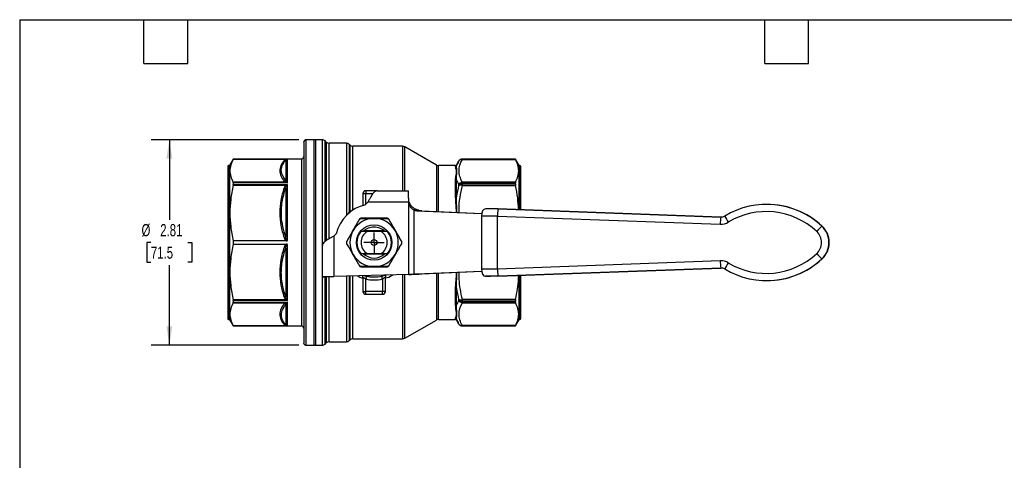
# Model space of a CAD drawing. Header units: inches. Extents: x 0.5 to 21.6, y 0.5 to 16.5.
# Tile 7 of 13: x 0.5 to 14, y 10.5 to 16.5. Entities that reach past the tile are written whole.
import ezdxf

# ---------------------------------------------------------------- set-up
doc = ezdxf.new("R2010")
doc.units = ezdxf.units.IN
doc.header["$LTSCALE"] = 2
doc.header["$MEASUREMENT"] = 0
doc.linetypes.add('SLD-Center', pattern=[0.75, 0.6, -0.05, 0.05, -0.05])
doc.linetypes.add('SLD-Solid', pattern=[0])
doc.layers.add('CENTER', color=40, linetype='SLD-Center')
doc.layers.add('DIMENSIONS', color=140, linetype='SLD-Solid', lineweight=25)
doc.layers.add('TEXT', color=140, linetype='SLD-Solid', lineweight=25)
doc.styles.add('SLDTEXTSTYLE0', font='TXT', dxfattribs={"width": 0.7})
doc.dimstyles.new('SLDDIMSTYLE0', dxfattribs={"dimtxt": 0.169922, "dimasz": 0.26, "dimexe": 0, "dimexo": 0.0625, "dimgap": 0.04248, "dimtad": 0, "dimtih": 1, "dimtoh": 1, "dimrnd": 1e-09, "dimzin": 12, "dimdsep": 46, "dimtxsty": 'SLDTEXTSTYLE0', "dimsah": 1, "dimcen": 0.09, "dimadec": 0, "dimazin": 3, "dimtfac": 1, "dimtofl": 0, "dimtmove": 0, "dimatfit": 3, "dimfxl": 0, "dimfrac": 2, "dimtolj": 1, "dimtzin": 12, "dimarcsym": 0})

# ---------------------------------------------------------------- blocks, each defined once
blk = doc.blocks.new('_D_6')
at = {"layer": 'DIMENSIONS'}
for p, q in [((4.323, 14.856), (2.299, 14.856)), ((2.549, 14.856), (2.549, 13.757)), ((2.296, 13.448), (2.239, 13.448)), ((2.239, 13.448), (2.239, 13.178)), ((2.801, 13.448), (2.858, 13.448)), ((2.858, 13.448), (2.858, 13.178)), ((2.239, 13.178), (2.296, 13.178)), ((2.549, 12.041), (2.549, 13.14)), ((2.858, 13.178), (2.801, 13.178)), ((4.323, 12.041), (2.299, 12.041))]:
    blk.add_line(p, q, dxfattribs=at)
for points in [[(2.549, 14.856), (2.509, 14.596), (2.589, 14.596)], [(2.549, 12.041), (2.589, 12.301), (2.509, 12.301)]]:
    blk.add_solid(points, dxfattribs=at)
at = {"layer": 'DIMENSIONS', "char_height": 0.1667, "attachment_point": 1, "style": 'SLDTEXTSTYLE0'}
for s, insert in [('%%c', (2.168, 13.701)), ('2.81', (2.424, 13.701)), ('71.5', (2.296, 13.393))]:
    blk.add_mtext(s, dxfattribs=dict(at, insert=insert))
blk = doc.blocks.new('SW_CENTERMARKSYMBOL_1')
at = {"layer": 'CENTER', "color": 0}
for p, q in [((0, 0.1), (0, 0.139)), ((-0.1, 0), (-0.139, 0)), ((0, 0), (-0.1, 0)), ((0, 0), (0, 0.1)), ((0, 0), (0, -0.1)), ((0, 0), (0.1, 0)), ((0.1, 0), (0.139, 0)), ((0, -0.1), (0, -0.139))]:
    blk.add_line(p, q, dxfattribs=at)

msp = doc.modelspace()

# ---------------------------------------------------------------- linework, layer by layer
for p, q in [((4.549, 14.856), (4.423, 14.856)), ((4.423, 12.041), (4.423, 14.856)), ((4.639, 14.856), (4.526, 14.856)), ((4.526, 14.856), (4.526, 13.448)), ((4.549, 14.856), (4.549, 13.987)), ((4.639, 14.856), (4.639, 12.041)), ((4.695, 14.824), (4.681, 14.839)), ((4.681, 13.464), (4.681, 14.839)), ((4.388, 14.82), (4.388, 12.076)), ((4.695, 14.824), (4.695, 13.474)), ((4.974, 14.807), (4.737, 14.807)), ((4.737, 13.5), (4.737, 14.807)), ((4.974, 14.807), (4.974, 13.821)), ((5.02, 14.785), (5.015, 14.789)), ((5.015, 13.877), (5.015, 14.789)), ((5.02, 14.785), (5.02, 13.88)), ((5.742, 14.767), (5.062, 14.767)), ((5.062, 13.893), (5.062, 14.767)), ((5.742, 14.767), (5.742, 14.157)), ((6.205, 14.509), (5.772, 14.759)), ((5.772, 14.157), (5.772, 14.759)), ((3.423, 14.59), (3.372, 14.502)), ((3.422, 14.588), (4.142, 14.588)), ((4.356, 14.59), (3.423, 14.59)), ((3.423, 14.59), (4.165, 14.59)), ((3.423, 14.59), (3.423, 14.59)), ((4.142, 14.578), (4.142, 14.302)), ((4.165, 14.267), (4.165, 14.59)), ((4.356, 14.59), (4.356, 12.307)), ((6.509, 14.561), (6.48, 14.511)), ((6.509, 14.561), (6.509, 14.561)), ((7.286, 14.59), (6.56, 14.59)), ((6.56, 14.586), (6.56, 14.59)), ((7.286, 14.59), (6.56, 14.59)), ((6.56, 14.59), (6.56, 14.59)), ((6.56, 14.586), (7.288, 14.586)), ((7.337, 14.502), (7.286, 14.59)), ((7.286, 14.59), (7.286, 14.59)), ((3.349, 14.49), (3.349, 12.407)), ((3.372, 14.502), (3.36, 14.502)), ((3.36, 14.502), (3.36, 12.395)), ((3.372, 14.502), (3.372, 12.395)), ((6.205, 14.509), (6.205, 13.873)), ((6.463, 14.502), (6.234, 14.502)), ((6.234, 13.872), (6.234, 14.502)), ((6.463, 14.502), (6.463, 14.489)), ((6.48, 14.499), (6.48, 14.511)), ((7.349, 14.502), (7.337, 14.502)), ((7.337, 13.899), (7.337, 14.502)), ((7.349, 13.899), (7.349, 14.502)), ((7.36, 13.898), (7.36, 14.49)), ((6.463, 14.298), (6.463, 14.071)), ((6.48, 14.077), (6.48, 14.306)), ((4.142, 14.273), (3.422, 14.273)), ((3.422, 14.235), (4.142, 14.235)), ((3.423, 14.267), (3.423, 14.245)), ((4.165, 14.267), (3.423, 14.267)), ((3.423, 14.245), (4.165, 14.245)), ((4.142, 14.193), (4.142, 13.526)), ((4.165, 13.476), (4.165, 14.245)), ((5.238, 14.157), (5.238, 14.118)), ((5.393, 14.157), (5.238, 14.157)), ((5.393, 14.157), (5.825, 14.157)), ((5.825, 14.074), (5.825, 14.157)), ((6.509, 14.242), (6.509, 14.228)), ((6.56, 14.263), (6.56, 14.275)), ((7.288, 14.275), (6.56, 14.275)), ((6.56, 14.248), (6.56, 14.263)), ((6.56, 14.263), (7.286, 14.263)), ((6.56, 14.23), (6.56, 14.248)), ((7.286, 14.248), (6.56, 14.248)), ((6.56, 14.23), (7.288, 14.23)), ((7.286, 14.248), (7.286, 14.263)), ((5.199, 14.118), (5.199, 13.957)), ((5.199, 14.118), (5.238, 14.118)), ((5.238, 13.971), (5.238, 14.118)), ((5.238, 14.118), (5.336, 14.118)), ((4.549, 13.987), (4.549, 12.041)), ((5.234, 13.967), (5.267, 14)), ((5.828, 14), (5.267, 14)), ((5.828, 13.011), (5.828, 14)), ((5.83, 14), (5.829, 14)), ((5.83, 14), (5.831, 14)), ((5.897, 13.89), (5.897, 13.014)), ((5.966, 13.89), (5.897, 13.89)), ((10.097, 13.797), (7.046, 13.91)), ((7.05, 13.91), (7.046, 13.91)), ((7.05, 13.91), (10.102, 13.797)), ((10.728, 13.97), (10.724, 13.97)), ((5.027, 13.868), (5.02, 13.88)), ((5.936, 13.881), (6.824, 13.844)), ((6.004, 13.881), (5.936, 13.881)), ((6.004, 13.881), (6.825, 13.847)), ((6.821, 13.811), (6.821, 13.085)), ((7.042, 13.085), (7.042, 13.811)), ((7.042, 13.811), (10.09, 13.699)), ((10.102, 13.797), (10.097, 13.797)), ((11.486, 13.672), (11.481, 13.672)), ((4.801, 13.534), (4.834, 13.567)), ((4.801, 13.534), (4.801, 12.983)), ((5.494, 13.606), (5.211, 13.606)), ((5.212, 13.607), (5.493, 13.607)), ((5.45, 13.599), (5.255, 13.599)), ((3.423, 13.47), (3.423, 13.427)), ((4.149, 13.47), (3.423, 13.47)), ((3.423, 13.427), (4.149, 13.427)), ((4.142, 13.371), (4.142, 12.704)), ((4.165, 12.652), (4.165, 13.421)), ((4.526, 13.448), (4.526, 12.041)), ((4.644, 12.979), (4.644, 13.408)), ((5.211, 13.291), (5.494, 13.291)), ((5.493, 13.29), (5.212, 13.29)), ((5.255, 13.298), (5.45, 13.298)), ((11.486, 13.225), (11.481, 13.225)), ((10.09, 13.198), (7.042, 13.085)), ((7.046, 12.987), (10.097, 13.099)), ((10.102, 13.099), (7.05, 12.987)), ((10.097, 13.099), (10.102, 13.099)), ((4.782, 12.979), (4.644, 12.979)), ((4.644, 12.979), (4.644, 12.976)), ((4.782, 12.976), (4.644, 12.976)), ((4.681, 12.058), (4.681, 12.976)), ((4.695, 12.976), (4.695, 12.073)), ((4.737, 12.09), (4.737, 12.976)), ((4.782, 12.979), (4.782, 12.976)), ((5.828, 13.011), (4.801, 12.983)), ((4.974, 12.988), (4.974, 12.09)), ((5.015, 12.107), (5.015, 12.989)), ((5.02, 12.989), (5.02, 12.112)), ((5.062, 12.13), (5.062, 12.99)), ((5.199, 12.974), (5.199, 12.779)), ((5.238, 12.779), (5.238, 12.949)), ((5.467, 12.949), (5.467, 12.779)), ((5.506, 12.779), (5.506, 12.974)), ((5.742, 13.009), (5.742, 12.13)), ((5.772, 12.137), (5.772, 13.01)), ((5.936, 13.015), (5.897, 13.014)), ((5.897, 13.014), (5.966, 13.014)), ((6.824, 13.053), (5.936, 13.015)), ((6.004, 13.015), (5.936, 13.015)), ((6.004, 13.015), (5.966, 13.014)), ((6.825, 13.05), (6.004, 13.015)), ((6.205, 13.024), (6.205, 12.387)), ((6.234, 12.395), (6.234, 13.025)), ((6.878, 12.987), (6.946, 12.987)), ((7.05, 12.987), (7.046, 12.987)), ((7.337, 12.395), (7.337, 12.997)), ((7.349, 12.395), (7.349, 12.998)), ((7.36, 12.407), (7.36, 12.998)), ((6.463, 12.826), (6.463, 12.599)), ((6.48, 12.591), (6.48, 12.82)), ((10.724, 12.927), (10.728, 12.927)), ((5.199, 12.779), (5.238, 12.779)), ((5.467, 12.779), (5.238, 12.779)), ((5.238, 12.74), (5.238, 12.779)), ((5.238, 12.74), (5.467, 12.74)), ((5.506, 12.779), (5.467, 12.779)), ((5.467, 12.74), (5.467, 12.779)), ((4.142, 12.662), (3.422, 12.662)), ((3.422, 12.623), (4.142, 12.623)), ((3.423, 12.652), (3.423, 12.63)), ((4.165, 12.652), (3.423, 12.652)), ((3.423, 12.63), (4.165, 12.63)), ((4.142, 12.595), (4.142, 12.319)), ((4.165, 12.307), (4.165, 12.63)), ((6.509, 12.669), (6.509, 12.655)), ((7.288, 12.667), (6.56, 12.667)), ((6.56, 12.648), (6.56, 12.667)), ((6.56, 12.648), (7.286, 12.648)), ((6.56, 12.634), (6.56, 12.648)), ((7.286, 12.634), (6.56, 12.634)), ((6.56, 12.621), (6.56, 12.634)), ((6.56, 12.621), (7.288, 12.621)), ((7.286, 12.634), (7.286, 12.648)), ((6.463, 12.408), (6.463, 12.395)), ((3.36, 12.395), (3.372, 12.395)), ((3.372, 12.395), (3.423, 12.307)), ((4.142, 12.309), (3.422, 12.309)), ((3.423, 12.307), (4.356, 12.307)), ((3.423, 12.307), (3.423, 12.307)), ((4.165, 12.307), (3.423, 12.307)), ((5.772, 12.137), (6.205, 12.387)), ((6.234, 12.395), (6.463, 12.395)), ((6.48, 12.385), (6.48, 12.398)), ((6.48, 12.385), (6.509, 12.336)), ((6.509, 12.336), (6.509, 12.336)), ((7.288, 12.311), (6.56, 12.311)), ((6.56, 12.307), (6.56, 12.311)), ((6.56, 12.307), (7.286, 12.307)), ((6.56, 12.307), (7.286, 12.307)), ((6.56, 12.307), (6.56, 12.307)), ((7.286, 12.307), (7.337, 12.395)), ((7.286, 12.307), (7.286, 12.307)), ((7.337, 12.395), (7.349, 12.395)), ((4.423, 12.041), (4.549, 12.041)), ((4.526, 12.041), (4.639, 12.041)), ((4.681, 12.058), (4.695, 12.073)), ((4.737, 12.09), (4.974, 12.09)), ((5.015, 12.107), (5.02, 12.112)), ((5.062, 12.13), (5.742, 12.13))]:
    msp.add_line(p, q)
at = {"flags": 128}
for points in [[(7.046, 13.91), (7.023, 13.91), (7.001, 13.91), (6.979, 13.91), (6.958, 13.91), (6.937, 13.91), (6.916, 13.91), (6.896, 13.91), (6.878, 13.91)], [(7.042, 13.811), (7.013, 13.811), (6.984, 13.811), (6.955, 13.811), (6.926, 13.811), (6.899, 13.811), (6.872, 13.811), (6.846, 13.811), (6.821, 13.811)], [(7.042, 13.085), (7.013, 13.085), (6.984, 13.085), (6.955, 13.085), (6.926, 13.085), (6.899, 13.085), (6.872, 13.085), (6.846, 13.085), (6.821, 13.085)], [(7.046, 12.987), (7.023, 12.987), (7.001, 12.987), (6.979, 12.987), (6.958, 12.987), (6.937, 12.987), (6.916, 12.987), (6.897, 12.987), (6.878, 12.987)], [(7.05, 12.987), (7.036, 12.987), (7.022, 12.987), (7.009, 12.987), (6.995, 12.987), (6.982, 12.987), (6.97, 12.987), (6.957, 12.987), (6.946, 12.987)]]:
    msp.add_lwpolyline(points, dxfattribs=at)
for radius in [0.242, 0.0394, 0.00511]:
    msp.add_circle((5.352, 13.448), radius)
for centre, radius, start, end in [((4.423, 14.82), 0.0354, 90, 180), ((4.639, 14.797), 0.0591, 45, 90), ((4.737, 14.866), 0.0591, 225, 270), ((4.974, 14.748), 0.0591, 45, 90), ((5.062, 14.826), 0.0591, 225, 270), ((5.742, 14.708), 0.0591, 60, 90), ((4.356, 14.622), 0.0315, 270, 0), ((6.56, 14.531), 0.0591, 90, 150), ((6.56, 14.531), 0.0591, 89.9996, 149.9984), ((3.36, 14.49), 0.0118, 90, 180), ((6.234, 14.561), 0.0591, 240, 270), ((6.463, 14.521), 0.0197, 270, 330), ((7.349, 14.49), 0.0118, 0, 90), ((5.238, 14.118), 0.0394, 90, 180), ((6.557, 14.197), 0.066, 87.6254, 137.1473), ((6.557, 14.182), 0.0666, 87.5598, 136.494), ((5.352, 13.448), 0.531, 102.8396, 167.1604), ((5.941, 14.002), 0.12, 248.5938, 267.4995), ((6.01, 14.002), 0.12, 248.5938, 267.4995), ((10.724, 12.859), 1.111, 47.0085, 120.9952), ((10.728, 12.859), 1.111, 47.0106, 89.9975), ((5.052, 13.984), 0.109, 252.7118, 261.8214), ((5.352, 13.448), 0.331, 90, 150), ((5.352, 13.448), 0.331, 30, 90), ((10.802, 13.697), 0.712, 171.9271, 179.8702), ((10.101, 13.896), 0.0983, 267.892, 300.996), ((10.847, 14.145), 0.771, 205.6236, 212.8121), ((10.72, 12.859), 1.013, 47.0088, 120.9949), ((5.352, 13.448), 0.212, 90, 134.1639), ((5.352, 13.448), 0.212, 46.3081, 90), ((10.098, 13.896), 0.197, 267.892, 300.996), ((12.197, 12.901), 1.051, 132.8727, 138.3666), ((11.273, 13.448), 0.305, 312.9963, 47.0081), ((11.277, 13.448), 0.305, 312.9963, 47.0081), ((5.352, 13.448), 0.331, 150, 210), ((5.352, 13.448), 0.236, 140.3943, 219.6057), ((5.352, 13.448), 0.179, 122.9193, 237.0807), ((5.352, 13.448), 0.179, 302.9193, 57.0807), ((5.352, 13.448), 0.236, 320.3943, 39.6057), ((5.352, 13.448), 0.331, 330, 30), ((11.27, 13.448), 0.207, 312.9963, 47.0082), ((5.352, 13.448), 0.331, 210, 270), ((5.352, 13.448), 0.212, 226.1603, 314.6119), ((5.352, 13.448), 0.331, 270, 330), ((10.724, 14.038), 1.111, 239.0093, 312.996), ((10.72, 14.038), 1.013, 239.0092, 312.996), ((10.728, 14.038), 1.111, 270.0025, 312.9938), ((12.197, 13.996), 1.051, 221.6379, 227.1314), ((10.098, 13.001), 0.197, 59.0084, 92.1124), ((10.802, 13.199), 0.712, 180.1343, 188.0773), ((10.101, 13.001), 0.0983, 59.0084, 92.1124), ((10.847, 12.752), 0.771, 147.1923, 154.3811), ((5.352, 13.448), 0.472, 253.941, 289.2363), ((5.352, 13.448), 0.472, 254.0524, 270), ((5.352, 13.448), 0.512, 257.1102, 282.8898), ((5.352, 13.448), 0.472, 270, 289.1249), ((5.238, 12.779), 0.0394, 180, 270), ((5.467, 12.779), 0.0394, 270, 0), ((6.557, 12.715), 0.0666, 223.506, 272.4402), ((6.557, 12.7), 0.066, 222.8527, 272.3746), ((3.36, 12.407), 0.0118, 180, 270), ((7.349, 12.407), 0.0118, 270, 0), ((4.356, 12.275), 0.0315, 0, 90), ((6.234, 12.336), 0.0591, 90, 120), ((6.463, 12.376), 0.0197, 30, 90), ((6.56, 12.366), 0.0591, 210, 270), ((6.56, 12.366), 0.0591, 210.0016, 270.0004), ((5.742, 12.189), 0.0591, 270, 300), ((4.423, 12.076), 0.0354, 180, 270), ((4.639, 12.1), 0.0591, 270, 315), ((4.737, 12.031), 0.0591, 90, 135), ((4.974, 12.149), 0.0591, 270, 315), ((5.062, 12.07), 0.0591, 90, 135)]:
    msp.add_arc(centre, radius, start, end)
for centre, ratio, start_param, end_param in [((6.878, 13.811), 0.57537, 6.283184, 7.85398), ((7.046, 13.811), 0.034876, 6.283184, 7.85398), ((6.878, 13.085), 0.57537, 1.570795, 3.141591), ((7.046, 13.085), 0.034876, 1.570795, 3.141591)]:
    msp.add_ellipse(centre, major_axis=(0, 0.0985), ratio=ratio, start_param=start_param, end_param=end_param)
for points, knots in [([(3.422, 14.588), (3.407, 14.56), (3.396, 14.533), (3.381, 14.481), (3.378, 14.456), (3.378, 14.405), (3.381, 14.38), (3.396, 14.328), (3.407, 14.301), (3.422, 14.273)], [0, 0, 0, 0, 0.25, 0.25, 0.5, 0.5, 0.75, 0.75, 1, 1, 1, 1]), ([(4.12, 14.571), (4.101, 14.549), (4.086, 14.525), (4.065, 14.478), (4.06, 14.454), (4.06, 14.407), (4.065, 14.383), (4.086, 14.336), (4.101, 14.312), (4.12, 14.29)], [0, 0, 0, 0, 0.25, 0.25, 0.5, 0.5, 0.75, 0.75, 1, 1, 1, 1]), ([(4.142, 14.302), (4.11, 14.34), (4.074, 14.405), (4.087, 14.499), (4.121, 14.552), (4.142, 14.578)], [0, 0, 0, 0, 0.812403, 1.354005, 1.895607, 1.895607, 1.895607, 1.895607]), ([(4.153, 14.587), (4.157, 14.589), (4.161, 14.59), (4.165, 14.59), (4.165, 14.59), (4.165, 14.59)], [-0.08342899, -0.08342899, -0.08342899, -0.08342899, -0.00161799, -0.00161799, 0, 0, 0, 0]), ([(6.56, 14.275), (6.545, 14.301), (6.534, 14.327), (6.518, 14.378), (6.514, 14.405), (6.515, 14.483), (6.531, 14.535), (6.56, 14.586)], [0, 0, 0, 0, 0.25, 0.25, 0.5, 0.5, 1, 1, 1, 1]), ([(7.288, 14.275), (7.303, 14.303), (7.313, 14.329), (7.328, 14.381), (7.331, 14.406), (7.331, 14.455), (7.328, 14.48), (7.313, 14.532), (7.303, 14.558), (7.288, 14.586)], [0, 0, 0, 0, 0.25, 0.25, 0.5, 0.5, 0.75, 0.75, 1, 1, 1, 1]), ([(6.48, 14.499), (6.478, 14.496), (6.476, 14.494), (6.47, 14.49), (6.467, 14.489), (6.463, 14.489)], [0, 0, 0, 0, 0.5, 0.5, 1, 1, 1, 1]), ([(6.463, 14.489), (6.463, 14.478), (6.476, 14.454), (6.477, 14.408), (6.469, 14.365), (6.463, 14.326), (6.463, 14.298)], [0, 0, 0, 0, 0.560242, 0.746989, 0.933737, 1.307231, 1.307231, 1.307231, 1.307231]), ([(6.48, 14.306), (6.479, 14.332), (6.481, 14.368), (6.486, 14.41), (6.485, 14.457), (6.478, 14.484), (6.48, 14.499)], [0, 0, 0, 0, 0.373495, 0.560242, 0.746989, 1.307215, 1.307215, 1.307215, 1.307215]), ([(6.48, 14.306), (6.478, 14.303), (6.476, 14.301), (6.47, 14.299), (6.467, 14.298), (6.463, 14.298)], [0, 0, 0, 0, 0.5, 0.5, 1, 1, 1, 1]), ([(3.422, 14.235), (3.407, 14.166), (3.396, 14.102), (3.381, 13.976), (3.378, 13.914), (3.378, 13.791), (3.382, 13.73), (3.396, 13.604), (3.408, 13.539), (3.423, 13.47)], [0, 0, 0, 0, 0.25, 0.25, 0.5, 0.5, 0.75, 0.75, 1, 1, 1, 1]), ([(4.12, 14.195), (4.101, 14.141), (4.086, 14.084), (4.065, 13.97), (4.06, 13.913), (4.06, 13.797), (4.065, 13.74), (4.086, 13.626), (4.101, 13.57), (4.12, 13.515)], [0, 0, 0, 0, 0.25, 0.25, 0.5, 0.5, 0.75, 0.75, 1, 1, 1, 1]), ([(4.142, 13.526), (4.11, 13.618), (4.075, 13.778), (4.087, 14.004), (4.121, 14.131), (4.142, 14.193)], [0, 0, 0, 0, 0.812393, 1.353988, 1.895583, 1.895583, 1.895583, 1.895583]), ([(4.165, 14.267), (4.165, 14.267), (4.165, 14.267), (4.161, 14.272), (4.157, 14.277), (4.153, 14.281)], [-0.00161799, -0.00161799, -0.00161799, -0.00161799, 0, 0, 0.081811, 0.081811, 0.081811, 0.081811]), ([(4.153, 14.227), (4.157, 14.233), (4.161, 14.239), (4.165, 14.244), (4.165, 14.244), (4.165, 14.245)], [-0.08342904, -0.08342904, -0.08342904, -0.08342904, -0.00162318, -0.00162318, 0, 0, 0, 0]), ([(5.393, 14.157), (5.387, 14.157), (5.381, 14.156), (5.363, 14.148), (5.352, 14.138), (5.329, 14.11), (5.317, 14.093), (5.299, 14.061), (5.293, 14.049), (5.283, 14.031), (5.28, 14.025), (5.273, 14.012), (5.27, 14.006), (5.267, 14)], [0, 0, 0, 0, 0.0980473, 0.0980473, 0.2946367, 0.2946367, 0.4912168, 0.4912168, 0.5987893, 0.5987893, 0.6525266, 0.6525266, 0.7062656, 0.7062656, 0.7062656, 0.7062656]), ([(6.516, 13.86), (6.515, 13.873), (6.513, 13.942), (6.526, 14.067), (6.549, 14.175), (6.56, 14.23)], [0, 0, 0, 0, 0.109729, 0.554968, 1, 1, 1, 1]), ([(7.33, 13.899), (7.327, 13.953), (7.321, 14.064), (7.299, 14.173), (7.288, 14.23)], [0, 0, 0, 0, 0.483435, 1, 1, 1, 1]), ([(5.83, 14), (5.83, 14.002), (5.829, 14.007), (5.828, 14.015), (5.827, 14.022), (5.827, 14.03), (5.826, 14.037), (5.826, 14.045), (5.825, 14.052), (5.825, 14.059), (5.825, 14.067), (5.825, 14.071), (5.825, 14.074)], [0, 0, 0, 0, 0.09923, 0.198585, 0.298084, 0.397741, 0.497576, 0.597605, 0.697846, 0.798314, 0.899026, 1, 1, 1, 1]), ([(6.48, 14.077), (6.479, 14.075), (6.474, 14.072), (6.467, 14.071), (6.463, 14.071)], [0, 0, 0, 0, 0.428571, 1, 1, 1, 1]), ([(6.463, 14.071), (6.464, 14.055), (6.464, 14.023), (6.469, 13.972), (6.473, 13.92), (6.476, 13.883), (6.476, 13.863), (6.476, 13.861)], [0, 0, 0, 0, 0.2440313, 0.4883491, 0.7326811, 0.9766213, 1, 1, 1, 1]), ([(6.485, 13.861), (6.485, 13.863), (6.487, 13.903), (6.48, 13.976), (6.48, 14.043), (6.48, 14.077)], [0, 0, 0, 0, 0.0297273, 0.5170931, 1, 1, 1, 1]), ([(5.897, 13.89), (5.892, 13.892), (5.888, 13.895), (5.88, 13.902), (5.876, 13.906), (5.864, 13.918), (5.858, 13.927), (5.846, 13.946), (5.842, 13.956), (5.834, 13.978), (5.831, 13.988), (5.829, 14)], [0, 0, 0, 0, 0.125, 0.125, 0.25, 0.25, 0.5, 0.5, 0.75, 0.75, 1, 1, 1, 1]), ([(5.831, 14), (5.833, 13.992), (5.837, 13.985), (5.844, 13.972), (5.849, 13.965), (5.859, 13.953), (5.864, 13.948), (5.875, 13.937), (5.881, 13.932), (5.9, 13.918), (5.913, 13.911), (5.939, 13.898), (5.953, 13.893), (5.966, 13.89)], [0, 0, 0, 0, 0.125, 0.125, 0.25, 0.25, 0.375, 0.375, 0.5, 0.5, 0.75, 0.75, 1, 1, 1, 1]), ([(5.148, 13.763), (5.12, 13.715), (5.091, 13.665), (5.048, 13.591), (5.034, 13.566), (5.005, 13.517), (4.991, 13.492), (4.977, 13.468)], [0, 0, 0, 0, 0.5, 0.5, 0.75, 0.75, 1, 1, 1, 1]), ([(5.015, 13.877), (5.009, 13.867), (5, 13.853), (4.99, 13.836), (4.987, 13.83)], [0, 0, 0, 0, 0.693523, 1, 1, 1, 1]), ([(5.023, 13.865), (5.022, 13.865), (5.019, 13.869), (5.017, 13.873), (5.015, 13.877)], [0, 0, 0, 0, 0.071119, 1, 1, 1, 1]), ([(5.153, 13.763), (5.151, 13.763), (5.149, 13.764), (5.148, 13.764), (5.148, 13.763)], [0, 0, 0, 0, 0.571429, 1, 1, 1, 1]), ([(5.18, 13.779), (5.18, 13.78), (5.181, 13.782), (5.182, 13.783), (5.182, 13.783)], [0, 0, 0, 0, 0.571429, 1, 1, 1, 1]), ([(5.18, 13.779), (5.228, 13.779), (5.286, 13.779), (5.344, 13.779), (5.352, 13.779)], [0, 0, 0, 0, 0.375661, 0.4382581, 0.4382581, 0.4382581, 0.4382581]), ([(5.523, 13.783), (5.467, 13.783), (5.41, 13.783), (5.324, 13.783), (5.295, 13.783), (5.238, 13.783), (5.21, 13.783), (5.182, 13.783)], [0, 0, 0, 0, 0.5, 0.5, 0.75, 0.75, 1, 1, 1, 1]), ([(5.523, 13.783), (5.523, 13.783), (5.524, 13.782), (5.525, 13.78), (5.525, 13.779)], [0, 0, 0, 0, 0.428571, 1, 1, 1, 1]), ([(5.557, 13.763), (5.557, 13.764), (5.556, 13.764), (5.554, 13.763), (5.552, 13.763)], [0, 0, 0, 0, 0.428571, 1, 1, 1, 1]), ([(5.552, 13.763), (5.577, 13.721), (5.606, 13.671), (5.635, 13.621), (5.639, 13.614)], [0, 0, 0, 0, 0.3756612, 0.4383504, 0.4383504, 0.4383504, 0.4383504]), ([(5.727, 13.468), (5.7, 13.516), (5.671, 13.566), (5.628, 13.641), (5.614, 13.666), (5.585, 13.715), (5.571, 13.739), (5.557, 13.763)], [0, 0, 0, 0, 0.5, 0.5, 0.75, 0.75, 1, 1, 1, 1]), ([(4.12, 13.515), (4.123, 13.507), (4.127, 13.498), (4.136, 13.483), (4.141, 13.476), (4.149, 13.47)], [0, 0, 0, 0, 0.5, 0.5, 1, 1, 1, 1]), ([(4.165, 13.476), (4.161, 13.476), (4.155, 13.483), (4.147, 13.501), (4.144, 13.516), (4.142, 13.526)], [-0.293574, -0.293574, -0.293574, -0.293574, -0.2398079, -0.1860418, -0.1053927, -0.1053927, -0.1053927, -0.1053927]), ([(4.801, 13.534), (4.79, 13.528), (4.778, 13.522), (4.745, 13.505), (4.724, 13.493), (4.687, 13.47), (4.672, 13.458), (4.656, 13.44), (4.651, 13.434), (4.647, 13.424), (4.646, 13.421), (4.644, 13.415), (4.644, 13.412), (4.644, 13.408)], [0, 0, 0, 0, 0.0980473, 0.0980473, 0.2946367, 0.2946367, 0.4912168, 0.4912168, 0.5987893, 0.5987893, 0.6525266, 0.6525266, 0.7062656, 0.7062656, 0.7062656, 0.7062656]), ([(4.98, 13.464), (5.004, 13.506), (5.033, 13.556), (5.062, 13.607), (5.066, 13.614)], [0, 0, 0, 0, 0.3756612, 0.4382679, 0.4382679, 0.4382679, 0.4382679]), ([(5.255, 13.599), (5.243, 13.599), (5.23, 13.599), (5.202, 13.599), (5.187, 13.599), (5.17, 13.599)], [0, 0, 0, 0, 0.5, 0.5, 1, 1, 1, 1]), ([(5.534, 13.599), (5.518, 13.599), (5.503, 13.599), (5.475, 13.599), (5.462, 13.599), (5.45, 13.599)], [0, 0, 0, 0, 0.5, 0.5, 1, 1, 1, 1]), ([(3.423, 13.427), (3.408, 13.358), (3.396, 13.293), (3.382, 13.167), (3.378, 13.106), (3.378, 12.983), (3.381, 12.921), (3.396, 12.795), (3.407, 12.73), (3.422, 12.662)], [0, 0, 0, 0, 0.25, 0.25, 0.5, 0.5, 0.75, 0.75, 1, 1, 1, 1]), ([(4.12, 13.382), (4.101, 13.327), (4.086, 13.271), (4.065, 13.157), (4.06, 13.099), (4.06, 12.984), (4.065, 12.926), (4.086, 12.812), (4.101, 12.756), (4.12, 12.701)], [0, 0, 0, 0, 0.25, 0.25, 0.5, 0.5, 0.75, 0.75, 1, 1, 1, 1]), ([(4.142, 12.704), (4.11, 12.796), (4.074, 12.958), (4.087, 13.183), (4.121, 13.31), (4.142, 13.371)], [0, 0, 0, 0, 0.812403, 1.354005, 1.895607, 1.895607, 1.895607, 1.895607]), ([(4.149, 13.427), (4.145, 13.424), (4.141, 13.421), (4.136, 13.414), (4.133, 13.41), (4.127, 13.398), (4.123, 13.39), (4.12, 13.382)], [0, 0, 0, 0, 0.25, 0.25, 0.5, 0.5, 1, 1, 1, 1]), ([(4.142, 13.371), (4.144, 13.383), (4.147, 13.395), (4.154, 13.413), (4.159, 13.421), (4.165, 13.421)], [-0.1881806, -0.1881806, -0.1881806, -0.1881806, -0.0873696, -0.0806488, 0, 0, 0, 0]), ([(4.149, 13.47), (4.149, 13.47), (4.149, 13.47), (4.15, 13.47), (4.152, 13.47), (4.154, 13.471), (4.157, 13.471), (4.16, 13.473), (4.163, 13.474), (4.164, 13.476), (4.165, 13.476)], [0, 0, 0, 0, 0.027799, 0.090458, 0.185885, 0.310008, 0.457197, 0.70962, 0.883478, 1, 1, 1, 1]), ([(4.165, 13.421), (4.164, 13.421), (4.163, 13.422), (4.161, 13.424), (4.158, 13.425), (4.154, 13.426), (4.152, 13.426), (4.15, 13.427), (4.149, 13.427), (4.149, 13.427)], [0, 0, 0, 0, 0.113233, 0.268259, 0.47884, 0.685502, 0.849577, 0.957235, 1, 1, 1, 1]), ([(4.98, 13.464), (4.979, 13.465), (4.977, 13.467), (4.977, 13.468), (4.977, 13.468)], [0, 0, 0, 0, 0.571429, 1, 1, 1, 1]), ([(4.98, 13.432), (4.979, 13.432), (4.977, 13.43), (4.977, 13.429), (4.977, 13.429)], [0, 0, 0, 0, 0.571429, 1, 1, 1, 1]), ([(4.977, 13.429), (4.991, 13.405), (5.005, 13.38), (5.034, 13.331), (5.048, 13.306), (5.091, 13.231), (5.12, 13.182), (5.148, 13.133)], [0, 0, 0, 0, 0.25, 0.25, 0.5, 0.5, 1, 1, 1, 1]), ([(5.066, 13.283), (5.062, 13.29), (5.033, 13.341), (5.004, 13.391), (4.98, 13.432)], [0.4381923, 0.4381923, 0.4381923, 0.4381923, 0.5008816, 0.8765427, 0.8765427, 0.8765427, 0.8765427]), ([(5.557, 13.133), (5.571, 13.158), (5.585, 13.182), (5.614, 13.231), (5.628, 13.256), (5.671, 13.331), (5.7, 13.381), (5.727, 13.429)], [0, 0, 0, 0, 0.25, 0.25, 0.5, 0.5, 1, 1, 1, 1]), ([(5.727, 13.468), (5.728, 13.468), (5.727, 13.467), (5.726, 13.465), (5.725, 13.464)], [0, 0, 0, 0, 0.428571, 1, 1, 1, 1]), ([(5.727, 13.429), (5.728, 13.429), (5.727, 13.43), (5.726, 13.432), (5.725, 13.432)], [0, 0, 0, 0, 0.428571, 1, 1, 1, 1]), ([(5.17, 13.298), (5.187, 13.298), (5.202, 13.298), (5.23, 13.298), (5.243, 13.298), (5.255, 13.298)], [0, 0, 0, 0, 0.5, 0.5, 1, 1, 1, 1]), ([(5.45, 13.298), (5.462, 13.298), (5.475, 13.298), (5.503, 13.298), (5.518, 13.298), (5.534, 13.298)], [0, 0, 0, 0, 0.5, 0.5, 1, 1, 1, 1]), ([(5.639, 13.283), (5.635, 13.276), (5.606, 13.226), (5.577, 13.176), (5.552, 13.134)], [0.4382748, 0.4382748, 0.4382748, 0.4382748, 0.5008816, 0.8765427, 0.8765427, 0.8765427, 0.8765427]), ([(5.153, 13.134), (5.151, 13.133), (5.149, 13.133), (5.148, 13.133), (5.148, 13.133)], [0, 0, 0, 0, 0.571429, 1, 1, 1, 1]), ([(5.352, 13.118), (5.344, 13.118), (5.286, 13.118), (5.228, 13.118), (5.18, 13.118)], [0.4381833, 0.4381833, 0.4381833, 0.4381833, 0.5008813, 0.8765422, 0.8765422, 0.8765422, 0.8765422]), ([(5.18, 13.118), (5.18, 13.117), (5.181, 13.114), (5.182, 13.114), (5.182, 13.114)], [0, 0, 0, 0, 0.571429, 1, 1, 1, 1]), ([(5.182, 13.114), (5.21, 13.114), (5.238, 13.114), (5.295, 13.114), (5.324, 13.114), (5.41, 13.114), (5.467, 13.114), (5.523, 13.114)], [0, 0, 0, 0, 0.25, 0.25, 0.5, 0.5, 1, 1, 1, 1]), ([(5.523, 13.114), (5.523, 13.114), (5.524, 13.114), (5.525, 13.117), (5.525, 13.118)], [0, 0, 0, 0, 0.428571, 1, 1, 1, 1]), ([(5.557, 13.133), (5.557, 13.133), (5.556, 13.133), (5.554, 13.133), (5.552, 13.134)], [0, 0, 0, 0, 0.428571, 1, 1, 1, 1]), ([(4.644, 12.979), (4.644, 12.979), (4.645, 12.98), (4.651, 12.98), (4.659, 12.98), (4.681, 12.981), (4.696, 12.981), (4.726, 12.982), (4.74, 12.982), (4.77, 12.982), (4.786, 12.983), (4.801, 12.983)], [0, 0, 0, 0, 0.0780023, 0.0780023, 0.2342995, 0.2342995, 0.3905886, 0.3905886, 0.510228, 0.510228, 0.6298669, 0.6298669, 0.6298669, 0.6298669]), ([(5.122, 12.992), (5.129, 12.988), (5.153, 12.975), (5.18, 12.968), (5.199, 12.963)], [0, 0, 0, 0, 0.294698, 1, 1, 1, 1]), ([(5.199, 12.974), (5.199, 12.978), (5.198, 12.985), (5.195, 12.991), (5.193, 12.994)], [0, 0, 0, 0, 0.57392, 1, 1, 1, 1]), ([(5.238, 12.949), (5.237, 12.95), (5.235, 12.951), (5.232, 12.953), (5.228, 12.955), (5.222, 12.958), (5.216, 12.962), (5.212, 12.964), (5.209, 12.967), (5.206, 12.969), (5.203, 12.971), (5.2, 12.973), (5.199, 12.974), (5.199, 12.974), (5.199, 12.974)], [0, 0, 0, 0, 0.050098, 0.109335, 0.17773, 0.255294, 0.412856, 0.512331, 0.518438, 0.631966, 0.736217, 0.831768, 0.919372, 1, 1, 1, 1]), ([(5.247, 12.988), (5.247, 12.988), (5.246, 12.984), (5.243, 12.97), (5.241, 12.96), (5.238, 12.949)], [0, 0, 0, 0, 0.5, 0.5, 1, 1, 1, 1]), ([(5.467, 12.949), (5.464, 12.96), (5.462, 12.97), (5.459, 12.984), (5.458, 12.988), (5.458, 12.988)], [0, 0, 0, 0, 0.5, 0.5, 1, 1, 1, 1]), ([(5.506, 12.974), (5.506, 12.974), (5.506, 12.974), (5.506, 12.974), (5.505, 12.973), (5.504, 12.973), (5.503, 12.972), (5.5, 12.969), (5.495, 12.966), (5.489, 12.962), (5.483, 12.958), (5.476, 12.954), (5.471, 12.952), (5.468, 12.95), (5.467, 12.949)], [0, 0, 0, 0, 0.04477, 0.090502, 0.137367, 0.185527, 0.23513, 0.348617, 0.481919, 0.578049, 0.742115, 0.843522, 0.929473, 1, 1, 1, 1]), ([(5.506, 12.962), (5.507, 12.962), (5.539, 12.968), (5.575, 12.983), (5.606, 13.002), (5.611, 13.005)], [0, 0, 0, 0, 0.029462, 0.84774, 1, 1, 1, 1]), ([(5.518, 13.003), (5.516, 13.001), (5.512, 12.996), (5.507, 12.986), (5.506, 12.978), (5.506, 12.974)], [0, 0, 0, 0, 0.269004, 0.634502, 1, 1, 1, 1]), ([(5.828, 13.011), (5.84, 13.012), (5.852, 13.012), (5.875, 13.013), (5.887, 13.014), (5.897, 13.014)], [0, 0, 0, 0, 0.0918336, 0.0918336, 0.1836671, 0.1836671, 0.1836671, 0.1836671]), ([(5.966, 13.014), (5.945, 13.014), (5.923, 13.013), (5.876, 13.012), (5.852, 13.012), (5.828, 13.011)], [0, 0, 0, 0, 0.1835574, 0.1835574, 0.3671149, 0.3671149, 0.3671149, 0.3671149]), ([(6.476, 13.035), (6.476, 13.034), (6.476, 13.008), (6.472, 12.959), (6.465, 12.89), (6.464, 12.847), (6.463, 12.826)], [0, 0, 0, 0, 0.022999, 0.341331, 0.68187, 1, 1, 1, 1]), ([(6.48, 12.82), (6.48, 12.854), (6.48, 12.921), (6.486, 12.994), (6.485, 13.034), (6.485, 13.036)], [0, 0, 0, 0, 0.482974, 0.970557, 1, 1, 1, 1]), ([(6.56, 12.667), (6.55, 12.713), (6.531, 12.806), (6.516, 12.929), (6.516, 13.007), (6.516, 13.037)], [0, 0, 0, 0, 0.377954, 0.756329, 1, 1, 1, 1]), ([(7.288, 12.667), (7.297, 12.715), (7.316, 12.809), (7.329, 12.919), (7.329, 12.981), (7.329, 12.997)], [0, 0, 0, 0, 0.441391, 0.857979, 1, 1, 1, 1]), ([(6.463, 12.826), (6.467, 12.826), (6.474, 12.825), (6.479, 12.822), (6.48, 12.82)], [0, 0, 0, 0, 0.571429, 1, 1, 1, 1]), ([(3.422, 12.623), (3.407, 12.595), (3.396, 12.569), (3.381, 12.517), (3.378, 12.492), (3.378, 12.441), (3.381, 12.416), (3.396, 12.364), (3.407, 12.337), (3.422, 12.309)], [0, 0, 0, 0, 0.25, 0.25, 0.5, 0.5, 0.75, 0.75, 1, 1, 1, 1]), ([(4.12, 12.607), (4.101, 12.585), (4.086, 12.561), (4.065, 12.514), (4.06, 12.49), (4.06, 12.442), (4.065, 12.419), (4.086, 12.371), (4.101, 12.348), (4.12, 12.325)], [0, 0, 0, 0, 0.25, 0.25, 0.5, 0.5, 0.75, 0.75, 1, 1, 1, 1]), ([(4.142, 12.319), (4.11, 12.357), (4.075, 12.424), (4.087, 12.518), (4.121, 12.57), (4.142, 12.595)], [0, 0, 0, 0, 0.812393, 1.353988, 1.895583, 1.895583, 1.895583, 1.895583]), ([(4.165, 12.652), (4.165, 12.652), (4.165, 12.653), (4.161, 12.658), (4.157, 12.664), (4.153, 12.67)], [-0.00162631, -0.00162631, -0.00162631, -0.00162631, 0, 0, 0.08180275, 0.08180275, 0.08180275, 0.08180275]), ([(4.153, 12.616), (4.157, 12.62), (4.161, 12.624), (4.165, 12.63), (4.165, 12.63), (4.165, 12.63)], [-0.08342897, -0.08342897, -0.08342897, -0.08342897, -0.00161583, -0.00161583, 0, 0, 0, 0]), ([(6.463, 12.599), (6.463, 12.556), (6.476, 12.507), (6.477, 12.461), (6.469, 12.431), (6.463, 12.415), (6.463, 12.408)], [0, 0, 0, 0, 0.560242, 0.746989, 0.933737, 1.307231, 1.307231, 1.307231, 1.307231]), ([(6.463, 12.599), (6.467, 12.599), (6.47, 12.598), (6.476, 12.595), (6.478, 12.593), (6.48, 12.591)], [0, 0, 0, 0, 0.5, 0.5, 1, 1, 1, 1]), ([(6.48, 12.398), (6.479, 12.408), (6.481, 12.427), (6.486, 12.459), (6.486, 12.506), (6.478, 12.552), (6.48, 12.591)], [0, 0, 0, 0, 0.373495, 0.560242, 0.746989, 1.307215, 1.307215, 1.307215, 1.307215]), ([(6.56, 12.311), (6.545, 12.337), (6.534, 12.362), (6.518, 12.414), (6.514, 12.44), (6.515, 12.519), (6.531, 12.571), (6.56, 12.621)], [0, 0, 0, 0, 0.25, 0.25, 0.5, 0.5, 1, 1, 1, 1]), ([(7.288, 12.311), (7.303, 12.339), (7.313, 12.365), (7.328, 12.416), (7.331, 12.441), (7.331, 12.491), (7.328, 12.516), (7.313, 12.568), (7.303, 12.594), (7.288, 12.621)], [0, 0, 0, 0, 0.25, 0.25, 0.5, 0.5, 0.75, 0.75, 1, 1, 1, 1]), ([(6.463, 12.408), (6.467, 12.408), (6.474, 12.405), (6.479, 12.4), (6.48, 12.398)], [0, 0, 0, 0, 0.571429, 1, 1, 1, 1]), ([(4.165, 12.307), (4.165, 12.307), (4.165, 12.307), (4.161, 12.307), (4.157, 12.308), (4.153, 12.309)], [-0.00161583, -0.00161583, -0.00161583, -0.00161583, 0, 0, 0.08181314, 0.08181314, 0.08181314, 0.08181314])]:
    msp.add_open_spline(points, degree=3, knots=knots)
for points in [[(3.422, 14.588), (3.423, 14.589), (3.423, 14.59), (3.423, 14.59)], [(4.142, 14.588), (4.131, 14.583), (4.125, 14.577), (4.12, 14.571)], [(4.142, 14.578), (4.137, 14.573), (4.129, 14.57), (4.12, 14.571)], [(4.165, 14.59), (4.157, 14.59), (4.149, 14.589), (4.142, 14.588)], [(4.153, 14.587), (4.15, 14.586), (4.146, 14.586), (4.142, 14.588)], [(4.142, 14.578), (4.145, 14.582), (4.148, 14.585), (4.153, 14.587)], [(6.509, 14.561), (6.497, 14.54), (6.488, 14.52), (6.48, 14.499)], [(6.56, 14.586), (6.549, 14.586), (6.528, 14.583), (6.513, 14.569), (6.509, 14.561)], [(7.286, 14.59), (7.286, 14.59), (7.286, 14.588), (7.288, 14.586)], [(4.12, 14.29), (4.129, 14.291), (4.137, 14.295), (4.142, 14.302)], [(4.12, 14.29), (4.125, 14.284), (4.131, 14.278), (4.142, 14.273)], [(4.153, 14.281), (4.148, 14.287), (4.145, 14.294), (4.142, 14.302)], [(6.48, 14.306), (6.488, 14.284), (6.497, 14.263), (6.509, 14.242)], [(3.423, 14.267), (3.423, 14.27), (3.423, 14.272), (3.422, 14.273)], [(3.422, 14.235), (3.423, 14.238), (3.423, 14.242), (3.423, 14.245)], [(4.142, 14.235), (4.131, 14.224), (4.125, 14.209), (4.12, 14.195)], [(4.12, 14.195), (4.129, 14.193), (4.137, 14.192), (4.142, 14.193)], [(4.142, 14.273), (4.146, 14.275), (4.15, 14.277), (4.153, 14.281)], [(4.142, 14.273), (4.149, 14.272), (4.157, 14.27), (4.165, 14.267)], [(4.165, 14.245), (4.157, 14.242), (4.149, 14.238), (4.142, 14.235)], [(4.153, 14.227), (4.15, 14.228), (4.146, 14.231), (4.142, 14.235)], [(4.142, 14.193), (4.145, 14.205), (4.148, 14.217), (4.153, 14.227)], [(6.509, 14.228), (6.497, 14.178), (6.488, 14.128), (6.48, 14.077)], [(6.509, 14.242), (6.513, 14.251), (6.528, 14.267), (6.549, 14.275), (6.56, 14.275)], [(6.56, 14.23), (6.549, 14.232), (6.528, 14.234), (6.513, 14.23), (6.509, 14.228)], [(7.288, 14.275), (7.286, 14.272), (7.286, 14.268), (7.286, 14.263)], [(7.286, 14.248), (7.286, 14.243), (7.286, 14.237), (7.288, 14.23)], [(5.829, 14), (5.829, 14), (5.828, 14), (5.828, 14)], [(5.02, 13.88), (5.019, 13.879), (5.017, 13.878), (5.015, 13.877)], [(5.066, 13.614), (5.095, 13.664), (5.124, 13.714), (5.153, 13.763)], [(5.182, 13.783), (5.175, 13.783), (5.161, 13.779), (5.151, 13.769), (5.148, 13.763)], [(5.153, 13.763), (5.155, 13.767), (5.164, 13.776), (5.175, 13.779), (5.18, 13.779)], [(5.352, 13.779), (5.411, 13.779), (5.469, 13.779), (5.525, 13.779)], [(5.557, 13.763), (5.554, 13.769), (5.544, 13.779), (5.53, 13.783), (5.523, 13.783)], [(5.525, 13.779), (5.53, 13.779), (5.541, 13.776), (5.55, 13.767), (5.552, 13.763)], [(4.12, 13.515), (4.129, 13.517), (4.137, 13.521), (4.142, 13.526)], [(5.639, 13.614), (5.668, 13.563), (5.697, 13.513), (5.725, 13.464)], [(4.142, 13.371), (4.137, 13.375), (4.129, 13.379), (4.12, 13.382)], [(4.977, 13.468), (4.974, 13.462), (4.97, 13.448), (4.974, 13.435), (4.977, 13.429)], [(4.98, 13.432), (4.978, 13.437), (4.975, 13.448), (4.978, 13.46), (4.98, 13.464)], [(5.725, 13.432), (5.697, 13.384), (5.668, 13.333), (5.639, 13.283)], [(5.725, 13.464), (5.727, 13.46), (5.73, 13.448), (5.727, 13.437), (5.725, 13.432)], [(5.727, 13.429), (5.731, 13.435), (5.735, 13.448), (5.731, 13.462), (5.727, 13.468)], [(5.153, 13.134), (5.124, 13.182), (5.095, 13.233), (5.066, 13.283)], [(5.148, 13.133), (5.151, 13.128), (5.161, 13.117), (5.175, 13.114), (5.182, 13.114)], [(5.18, 13.118), (5.175, 13.118), (5.163, 13.121), (5.155, 13.129), (5.153, 13.134)], [(5.525, 13.118), (5.469, 13.118), (5.411, 13.118), (5.352, 13.118)], [(5.523, 13.114), (5.53, 13.114), (5.544, 13.117), (5.554, 13.128), (5.557, 13.133)], [(5.552, 13.134), (5.55, 13.129), (5.541, 13.121), (5.53, 13.118), (5.525, 13.118)], [(6.48, 12.82), (6.488, 12.769), (6.497, 12.719), (6.509, 12.669)], [(4.142, 12.704), (4.137, 12.705), (4.129, 12.704), (4.12, 12.701)], [(4.12, 12.701), (4.125, 12.687), (4.131, 12.673), (4.142, 12.662)], [(4.153, 12.67), (4.148, 12.68), (4.145, 12.692), (4.142, 12.704)], [(3.423, 12.652), (3.423, 12.655), (3.423, 12.659), (3.422, 12.662)], [(3.422, 12.623), (3.423, 12.625), (3.423, 12.627), (3.423, 12.63)], [(4.142, 12.623), (4.131, 12.619), (4.125, 12.613), (4.12, 12.607)], [(4.12, 12.607), (4.129, 12.606), (4.137, 12.602), (4.142, 12.595)], [(4.153, 12.67), (4.15, 12.668), (4.146, 12.666), (4.142, 12.662)], [(4.142, 12.662), (4.149, 12.658), (4.157, 12.655), (4.165, 12.652)], [(4.165, 12.63), (4.157, 12.627), (4.149, 12.625), (4.142, 12.623)], [(4.153, 12.616), (4.15, 12.619), (4.146, 12.622), (4.142, 12.623)], [(4.142, 12.595), (4.145, 12.602), (4.148, 12.61), (4.153, 12.616)], [(6.509, 12.655), (6.497, 12.634), (6.488, 12.612), (6.48, 12.591)], [(6.509, 12.669), (6.513, 12.666), (6.528, 12.663), (6.549, 12.665), (6.56, 12.667)], [(6.56, 12.621), (6.549, 12.622), (6.528, 12.63), (6.513, 12.646), (6.509, 12.655)], [(7.288, 12.667), (7.286, 12.66), (7.286, 12.654), (7.286, 12.648)], [(7.286, 12.634), (7.286, 12.629), (7.286, 12.624), (7.288, 12.621)], [(3.423, 12.307), (3.423, 12.307), (3.423, 12.308), (3.422, 12.309)], [(4.12, 12.325), (4.129, 12.326), (4.137, 12.324), (4.142, 12.319)], [(4.12, 12.325), (4.125, 12.32), (4.131, 12.314), (4.142, 12.309)], [(4.153, 12.309), (4.148, 12.312), (4.145, 12.315), (4.142, 12.319)], [(4.142, 12.309), (4.146, 12.311), (4.15, 12.311), (4.153, 12.309)], [(4.142, 12.309), (4.149, 12.308), (4.157, 12.307), (4.165, 12.307)], [(6.48, 12.398), (6.488, 12.377), (6.497, 12.356), (6.509, 12.336)], [(6.509, 12.336), (6.513, 12.328), (6.528, 12.314), (6.549, 12.31), (6.56, 12.311)], [(7.288, 12.311), (7.286, 12.308), (7.286, 12.307), (7.286, 12.307)]]:
    msp.add_open_spline(points, degree=3)
at = {"layer": 'TEXT'}
for p, q in [((0.5, 16.5), (21.5, 16.5)), ((0.5, 16.5), (0.5, 0.5)), ((2.2, 15.9), (2.2, 16.5)), ((2.8, 15.9), (2.8, 16.5)), ((10.7, 15.9), (10.7, 16.5)), ((11.3, 15.9), (11.3, 16.5)), ((2.2, 15.9), (2.8, 15.9)), ((10.7, 15.9), (11.3, 15.9))]:
    msp.add_line(p, q, dxfattribs=at)

# ---------------------------------------------------------------- block references
at = {"layer": 'CENTER'}
msp.add_blockref('SW_CENTERMARKSYMBOL_1', (5.352, 13.448), dxfattribs=at)

# ---------------------------------------------------------------- dimensions: what is measured, and where the dimension line sits
at = {"layer": 'DIMENSIONS'}
dim = msp.add_linear_dim(base=(2.54863, 14.85589), p1=(4.42331, 12.04093), p2=(4.42331, 14.85589), angle=90, text='%%c<>', dimstyle='SLDDIMSTYLE0', dxfattribs=at)
dim.commit()
dim.dimension.update_dxf_attribs({"geometry": '_D_6', "text_midpoint": (2.54863, 13.44841), "dimtype": 160})

doc.saveas('drawing.dxf')
